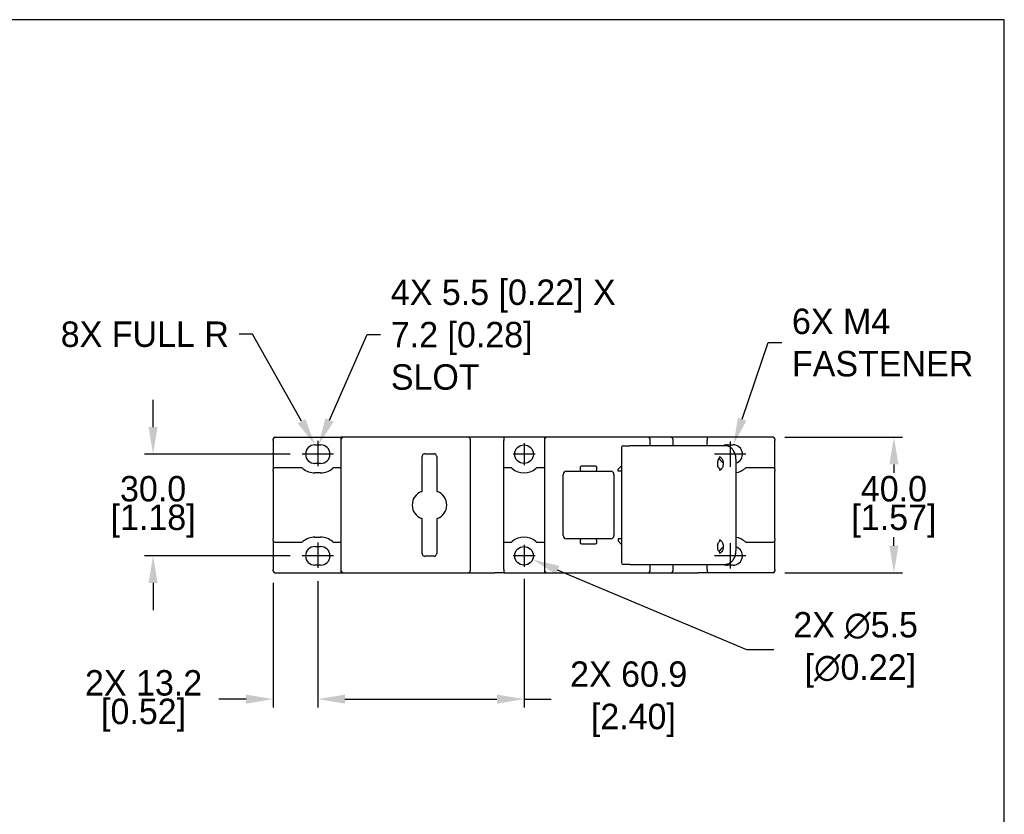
# Model space of a CAD drawing. Header units: inches. Extents: x 0 to 864, y 0 to 559.
# Tile 5 of 5: x 573 to 864, y 324 to 559. Entities that reach past the tile are written whole.
import ezdxf
from ezdxf import colors
from ezdxf.entities.mleader import LeaderData, LeaderLine
from ezdxf.math import Vec2, Vec3

# ---------------------------------------------------------------- set-up
doc = ezdxf.new("R2010")
doc.units = ezdxf.units.IN
doc.header["$LTSCALE"] = 10
doc.header["$MEASUREMENT"] = 0
doc.linetypes.add('CENTER2', pattern=[1.125, 0.75, -0.125, 0.125, -0.125])
doc.layers.add('CENTERLINE', color=40, linetype='CENTER2')
doc.layers.add('DIMENSIONS', color=140, linetype='Continuous')
doc.dimstyles.get("Standard").update_dxf_attribs({"dimtxt": 7.5, "dimasz": 8, "dimexe": 2.5, "dimexo": 3.5, "dimgap": 1, "dimtad": 0, "dimtih": 1, "dimtoh": 1, "dimdec": 1, "dimzin": 0, "dimdsep": 46, "dimtxsty": 'Standard', "dimcen": 0, "dimadec": 0, "dimazin": 0, "dimtfac": 1, "dimtdec": 1, "dimtofl": 0, "dimtmove": 0, "dimatfit": 3, "dimfxl": 0, "dimtolj": 1, "dimtzin": 0, "dimarcsym": 0})

# ---------------------------------------------------------------- blocks, each defined once
blk = doc.blocks.new('*D25')
at = {"layer": 'DEFPOINTS', "color": 0}
for p in [(795.39, 435.64), (795.39, 395.64), (831.03, 395.64)]:
    blk.add_point(p, dxfattribs=at)
at = {"layer": 'DIMENSIONS', "color": 0, "lineweight": -2}
for p, q in [((798.89, 435.64), (833.53, 435.64)), ((831.03, 427.64), (831.03, 425.14)), ((831.03, 403.64), (831.03, 406.14)), ((798.89, 395.64), (833.53, 395.64))]:
    blk.add_line(p, q, dxfattribs=at)
at = {"layer": 'DIMENSIONS', "color": 0}
for points in [[(829.7, 427.64), (832.37, 427.64), (831.03, 435.64)], [(829.7, 403.64), (832.37, 403.64), (831.03, 395.64)]]:
    blk.add_solid(points, dxfattribs=at)
at = {"layer": 'DIMENSIONS', "color": 0, "char_height": 7.5, "attachment_point": 5}
for s, insert in [('\\A1;40.0', (831.03, 420.39)), ('\\A1;[1.57]', (831.03, 410.89))]:
    blk.add_mtext(s, dxfattribs=dict(at, insert=insert))
blk = doc.blocks.new('*D26')
at = {"layer": 'DEFPOINTS', "color": 0}
for p in [(656.44, 430.64), (612.45, 400.64), (656.44, 400.64)]:
    blk.add_point(p, dxfattribs=at)
at = {"layer": 'DIMENSIONS', "color": 0, "lineweight": -2}
for p, q in [((612.45, 438.64), (612.45, 446.64)), ((652.94, 430.64), (609.95, 430.64)), ((652.94, 400.64), (609.95, 400.64)), ((612.45, 392.64), (612.45, 384.64))]:
    blk.add_line(p, q, dxfattribs=at)
at = {"layer": 'DIMENSIONS', "color": 0}
for points in [[(611.11, 438.64), (613.78, 438.64), (612.45, 430.64)], [(611.11, 392.64), (613.78, 392.64), (612.45, 400.64)]]:
    blk.add_solid(points, dxfattribs=at)
at = {"layer": 'DIMENSIONS', "color": 0, "char_height": 7.5, "attachment_point": 5}
for s, insert in [('\\A1;30.0', (612.45, 420.39)), ('\\A1;[1.18]', (612.45, 410.89))]:
    blk.add_mtext(s, dxfattribs=dict(at, insert=insert))
blk = doc.blocks.new('*D21')
at = {"layer": 'DEFPOINTS', "color": 0}
for p in [(647.89, 396.14), (661.04, 396.68), (647.89, 358.38)]:
    blk.add_point(p, dxfattribs=at)
at = {"layer": 'DIMENSIONS', "color": 0, "lineweight": -2}
for p, q in [((647.89, 392.64), (647.89, 355.88)), ((661.04, 393.18), (661.04, 355.88)), ((639.89, 358.38), (631.89, 358.38)), ((669.04, 358.38), (677.04, 358.38))]:
    blk.add_line(p, q, dxfattribs=at)
at = {"layer": 'DIMENSIONS', "color": 0}
for points in [[(639.89, 359.71), (639.89, 357.04), (647.89, 358.38)], [(669.04, 359.71), (669.04, 357.04), (661.04, 358.38)]]:
    blk.add_solid(points, dxfattribs=at)
at = {"layer": 'DIMENSIONS', "color": 0, "char_height": 7.5, "attachment_point": 5}
for s, insert in [('\\A1;2X 13.2', (609.64, 363.13)), ('\\A1;[0.52]', (609.64, 353.63))]:
    blk.add_mtext(s, dxfattribs=dict(at, insert=insert))
blk = doc.blocks.new('*D22')
at = {"layer": 'DEFPOINTS', "color": 0}
for p in [(661.04, 396.68), (721.89, 397.39), (721.89, 358.38)]:
    blk.add_point(p, dxfattribs=at)
at = {"layer": 'DIMENSIONS', "color": 0, "lineweight": -2}
for p, q in [((661.04, 393.18), (661.04, 355.88)), ((721.89, 393.89), (721.89, 355.88)), ((669.04, 358.38), (713.89, 358.38)), ((721.89, 358.38), (729.89, 358.38))]:
    blk.add_line(p, q, dxfattribs=at)
at = {"layer": 'DIMENSIONS', "color": 0}
for points in [[(669.04, 359.71), (669.04, 357.04), (661.04, 358.38)], [(713.89, 359.71), (713.89, 357.04), (721.89, 358.38)]]:
    blk.add_solid(points, dxfattribs=at)
at = {"layer": 'DIMENSIONS', "color": 0, "insert": (752.77, 358.38), "char_height": 7.5, "attachment_point": 5}
blk.add_mtext('\\A1;2X 60.9\\P [2.40]', dxfattribs=at)
blk = doc.blocks.new('*D27')
at = {"layer": 'DEFPOINTS', "color": 0}
for p in [(719.36, 401.71), (724.42, 399.57)]:
    blk.add_point(p, dxfattribs=at)
at = {"layer": 'DIMENSIONS', "color": 0, "lineweight": -2}
for p, q in [((787.61, 372.94), (731.8, 396.47)), ((795.61, 372.94), (787.61, 372.94))]:
    blk.add_line(p, q, dxfattribs=at)
at = {"layer": 'DIMENSIONS', "color": 0}
blk.add_solid([(732.31, 397.69), (731.28, 395.24), (724.42, 399.57)], dxfattribs=at)
at = {"layer": 'DIMENSIONS', "color": 0, "insert": (819.73, 372.94), "char_height": 7.5, "attachment_point": 5}
blk.add_mtext('\\A1;2X ∅5.5\\P [∅0.22]', dxfattribs=at)

msp = doc.modelspace()

# ---------------------------------------------------------------- linework, layer by layer
for p, q in [((647.89, 434.64), (647.89, 435.14)), ((647.89, 434.64), (647.89, 426.14)), ((648.39, 435.64), (667.89, 435.64)), ((660.19, 433.39), (661.89, 433.39)), ((667.89, 435.64), (667.89, 434.92)), ((667.89, 434.89), (667.89, 396.39)), ((672.32, 435.64), (668.64, 435.64)), ((701.66, 435.64), (672.32, 435.64)), ((705.34, 435.64), (701.66, 435.64)), ((706.09, 396.39), (706.09, 434.89)), ((715.89, 435.64), (713.29, 435.64)), ((715.89, 435.64), (715.89, 434.64)), ((727.89, 435.64), (715.89, 435.64)), ((715.89, 396.64), (715.89, 434.64)), ((727.89, 435.64), (727.89, 434.89)), ((727.89, 434.89), (727.89, 396.39)), ((732.05, 435.64), (728.64, 435.64)), ((758.39, 435.64), (732.05, 435.64)), ((751.14, 433.14), (753.14, 433.14)), ((763.1, 433.14), (753.14, 433.14)), ((759.89, 435.64), (758.39, 435.64)), ((759.14, 433.14), (759.14, 434.89)), ((765.14, 435.64), (759.89, 435.64)), ((779.31, 433.14), (763.1, 433.14)), ((765.89, 433.14), (765.89, 434.89)), ((775.89, 435.64), (773.29, 435.64)), ((775.89, 435.64), (775.89, 434.64)), ((795.39, 435.64), (775.89, 435.64)), ((775.89, 433.14), (775.89, 434.64)), ((781.24, 433.14), (779.31, 433.14)), ((781.89, 433.39), (783.59, 433.39)), ((795.89, 435.14), (795.89, 434.64)), ((795.89, 426.14), (795.89, 434.64)), ((691.84, 420.42), (691.84, 429.99)), ((692.59, 430.74), (695.39, 430.74)), ((696.14, 429.99), (696.14, 420.42)), ((750.64, 432.64), (750.64, 398.64)), ((661.89, 427.89), (660.19, 427.89)), ((742.97, 427.14), (738.87, 427.14)), ((749.64, 426.24), (750.64, 427.24)), ((784.42, 429.14), (784.42, 402.14)), ((647.89, 425.64), (647.89, 426.14)), ((647.89, 425.64), (647.89, 405.64)), ((656.04, 426.64), (648.39, 426.64)), ((661.89, 425.14), (660.19, 425.14)), ((667.89, 426.64), (666.04, 426.64)), ((717.74, 426.64), (715.89, 426.64)), ((727.89, 426.64), (726.04, 426.64)), ((733.42, 406.64), (733.42, 424.64)), ((734.42, 425.64), (737.97, 425.64)), ((738.42, 426.69), (738.42, 426.09)), ((738.87, 425.64), (742.97, 425.64)), ((743.42, 426.09), (743.42, 426.69)), ((743.87, 425.64), (747.42, 425.64)), ((748.42, 424.64), (748.42, 406.64)), ((749.64, 425.64), (749.64, 426.24)), ((750.64, 425.64), (749.64, 425.64)), ((795.39, 426.64), (787.74, 426.64)), ((795.89, 426.14), (795.89, 425.64)), ((795.89, 405.64), (795.89, 425.64)), ((691.84, 401.29), (691.84, 410.86)), ((696.14, 410.86), (696.14, 401.29)), ((647.89, 405.14), (647.89, 405.64)), ((647.89, 405.14), (647.89, 396.64)), ((648.39, 404.64), (656.04, 404.64)), ((660.19, 406.14), (661.89, 406.14)), ((666.04, 404.64), (667.89, 404.64)), ((715.89, 404.64), (717.74, 404.64)), ((726.04, 404.64), (727.89, 404.64)), ((737.97, 405.64), (734.42, 405.64)), ((738.42, 405.19), (738.42, 404.59)), ((742.97, 405.64), (738.87, 405.64)), ((738.87, 404.14), (742.97, 404.14)), ((743.42, 404.59), (743.42, 405.19)), ((747.42, 405.64), (743.87, 405.64)), ((749.64, 405.64), (749.64, 405.04)), ((750.64, 405.64), (749.64, 405.64)), ((749.64, 405.04), (750.64, 404.04)), ((787.74, 404.64), (795.39, 404.64)), ((795.89, 405.64), (795.89, 405.14)), ((795.89, 396.64), (795.89, 405.14)), ((660.19, 403.39), (661.89, 403.39)), ((695.39, 400.54), (692.59, 400.54)), ((753.14, 398.14), (751.14, 398.14)), ((753.14, 398.14), (763.1, 398.14)), ((759.14, 396.39), (759.14, 398.14)), ((763.1, 398.14), (779.31, 398.14)), ((765.89, 396.39), (765.89, 398.14)), ((775.89, 396.64), (775.89, 398.14)), ((779.31, 398.14), (781.24, 398.14)), ((647.89, 396.14), (647.89, 396.64)), ((648.39, 395.64), (667.89, 395.64)), ((661.89, 397.89), (660.19, 397.89)), ((667.89, 396.37), (667.89, 395.64)), ((668.64, 395.64), (672.32, 395.64)), ((672.32, 395.64), (701.66, 395.64)), ((701.66, 395.64), (705.34, 395.64)), ((715.89, 395.64), (713.29, 395.64)), ((715.89, 396.64), (715.89, 395.64)), ((715.89, 395.64), (727.89, 395.64)), ((727.89, 396.39), (727.89, 395.64)), ((728.64, 395.64), (732.05, 395.64)), ((732.05, 395.64), (758.39, 395.64)), ((758.39, 395.64), (759.89, 395.64)), ((759.89, 395.64), (765.14, 395.64)), ((775.89, 395.64), (773.29, 395.64)), ((775.89, 396.64), (775.89, 395.64)), ((795.39, 395.64), (775.89, 395.64)), ((783.59, 397.89), (781.89, 397.89)), ((795.89, 396.64), (795.89, 396.14))]:
    msp.add_line(p, q)
for centre in [(721.89, 430.64), (721.89, 400.64)]:
    msp.add_circle(centre, 2.75)
for centre, radius, start, end in [((648.39, 435.14), 0.5, 90, 180), ((660.19, 430.64), 2.75, 90, 270), ((661.89, 430.64), 2.75, 270, 90), ((668.64, 434.89), 0.75, 90, 180), ((705.34, 434.89), 0.75, 0, 90), ((728.64, 434.89), 0.75, 90, 180), ((751.14, 432.64), 0.5, 90, 180), ((758.39, 434.89), 0.75, 0, 90), ((765.14, 434.89), 0.75, 0, 90), ((781.89, 430.64), 2.75, 90, 114.62), ((783.59, 430.64), 2.75, 287.5364, 90), ((795.39, 435.14), 0.5, 0, 90), ((692.59, 429.99), 0.75, 165, 180), ((692.59, 429.99), 0.75, 105, 165), ((692.59, 429.99), 0.75, 90, 105), ((695.39, 429.99), 0.75, 75, 90), ((695.39, 429.99), 0.75, 15, 75), ((695.39, 429.99), 0.75, 0, 15), ((738.87, 426.69), 0.45, 90, 180), ((742.97, 426.69), 0.45, 0, 90), ((781.89, 430.64), 2.75, 205.9598, 243.4214), ((648.39, 426.14), 0.5, 90, 180), ((656.04, 425.64), 1, 50.2849, 90), ((660.19, 430.64), 5.5, 230.2849, 270), ((661.89, 430.64), 5.5, 270, 309.7151), ((666.04, 425.64), 1, 90, 129.7151), ((717.74, 425.64), 1, 50.2849, 90), ((721.89, 430.64), 5.5, 230.2849, 309.7151), ((726.04, 425.64), 1, 90, 129.7151), ((734.42, 424.64), 1, 90, 180), ((738.87, 426.09), 0.45, 180, 270), ((742.97, 426.09), 0.45, 270, 0), ((747.42, 424.64), 1, 0, 90), ((783.59, 430.64), 5.5, 278.6649, 309.7151), ((787.74, 425.64), 1, 90, 129.7151), ((795.39, 426.14), 0.5, 0, 90), ((693.14, 415.64), 4.25, 110.3657, 249.6343), ((694.84, 415.64), 4.25, 290.3657, 69.6343), ((648.39, 405.14), 0.5, 180, 270), ((656.04, 405.64), 1, 270, 309.7151), ((660.19, 400.64), 5.5, 90, 129.7151), ((661.89, 400.64), 5.5, 50.2849, 90), ((666.04, 405.64), 1, 230.2849, 270), ((717.74, 405.64), 1, 270, 309.7151), ((721.89, 400.64), 5.5, 50.2849, 129.7151), ((726.04, 405.64), 1, 230.2849, 270), ((734.42, 406.64), 1, 180, 270), ((738.87, 405.19), 0.45, 90, 180), ((738.87, 404.59), 0.45, 180, 270), ((742.97, 405.19), 0.45, 0, 90), ((742.97, 404.59), 0.45, 270, 0), ((747.42, 406.64), 1, 270, 0), ((783.59, 400.64), 5.5, 50.2849, 81.3351), ((787.74, 405.64), 1, 230.2849, 270), ((795.39, 405.14), 0.5, 270, 0), ((660.19, 400.64), 2.75, 90, 270), ((661.89, 400.64), 2.75, 270, 90), ((692.59, 401.29), 0.75, 180, 195), ((692.59, 401.29), 0.75, 195, 255), ((695.39, 401.29), 0.75, 285, 345), ((695.39, 401.29), 0.75, 345, 0), ((781.89, 400.64), 2.75, 116.5786, 154.0402), ((783.59, 400.64), 2.75, 270, 72.4636), ((692.59, 401.29), 0.75, 255, 270), ((695.39, 401.29), 0.75, 270, 285), ((751.14, 398.64), 0.5, 180, 270), ((781.89, 400.64), 2.75, 245.38, 270), ((648.39, 396.14), 0.5, 180, 270), ((668.64, 396.39), 0.75, 180, 270), ((705.34, 396.39), 0.75, 270, 0), ((728.64, 396.39), 0.75, 180, 270), ((758.39, 396.39), 0.75, 270, 0), ((765.14, 396.39), 0.75, 270, 0), ((795.39, 396.14), 0.5, 270, 0)]:
    msp.add_arc(centre, radius, start, end)
for points in [[(668.64, 435.64), (668.39, 435.64), (668.14, 435.64), (667.89, 435.64)], [(728.64, 435.64), (728.39, 435.64), (728.14, 435.64), (727.89, 435.64)], [(691.84, 419.62), (691.84, 419.66), (691.84, 419.68), (691.84, 419.69)], [(696.14, 420.42), (696.14, 420.18), (696.14, 419.94), (696.14, 419.69)], [(696.14, 411.66), (696.14, 411.62), (696.14, 411.6), (696.14, 411.59)], [(696.14, 411.59), (696.14, 411.35), (696.14, 411.1), (696.14, 410.86)], [(667.89, 395.64), (668.14, 395.64), (668.39, 395.64), (668.64, 395.64)], [(727.89, 395.64), (728.14, 395.64), (728.39, 395.64), (728.64, 395.64)]]:
    msp.add_open_spline(points, degree=3)
for points, knots in [([(713.29, 435.64), (712.39, 435.64), (711.49, 435.64), (709.58, 435.64), (708.56, 435.64), (707.04, 435.64), (706.53, 435.64), (705.79, 435.64), (705.57, 435.64), (705.34, 435.64)], [-4.24, -4.24, -4.24, -4.24, -3.9704375, -3.9704375, -3.6654062, -3.6654062, -3.5128906, -3.5128906, -3.4449568, -3.4449568, -3.4449568, -3.4449568]), ([(773.29, 435.64), (772.39, 435.64), (771.49, 435.64), (769.58, 435.64), (768.56, 435.64), (767.04, 435.64), (766.53, 435.64), (765.73, 435.64), (765.43, 435.64), (765.14, 435.64)], [-4.24, -4.24, -4.24, -4.24, -3.9704375, -3.9704375, -3.6654062, -3.6654062, -3.5128906, -3.5128906, -3.425, -3.425, -3.425, -3.425]), ([(784.42, 429.14), (784.42, 429.55), (784.37, 429.95), (784.18, 430.73), (784.03, 431.1), (783.66, 431.78), (783.43, 432.08), (782.89, 432.59), (782.59, 432.79), (781.95, 433.06), (781.61, 433.14), (781.26, 433.14), (781.25, 433.14), (781.24, 433.14)], [1.570796, 1.570796, 1.570796, 1.570796, 1.884956, 1.884956, 2.199115, 2.199115, 2.513274, 2.513274, 2.827433, 2.827433, 3.132085, 3.132085, 3.141593, 3.141593, 3.141593, 3.141593]), ([(779.81, 429.8), (779.71, 429.74), (779.59, 429.64), (779.38, 429.39), (779.29, 429.25), (779.13, 428.93), (779.07, 428.75), (778.99, 428.37), (778.96, 428.17), (778.95, 427.76), (778.97, 427.55), (779.02, 427.26), (779.04, 427.16), (779.07, 427.06)], [3.543886, 3.543886, 3.543886, 3.543886, 3.890195, 3.890195, 4.161021, 4.161021, 4.421199, 4.421199, 4.681341, 4.681341, 4.942381, 4.942381, 5.077596, 5.077596, 5.077596, 5.077596]), ([(779.98, 426.09), (779.95, 426.11), (779.92, 426.12), (779.75, 426.22), (779.61, 426.32), (779.38, 426.54), (779.28, 426.65), (779.14, 426.87), (779.1, 426.97), (779.07, 427.06)], [0.5650006, 0.5650006, 0.5650006, 0.5650006, 0.5823518, 0.5823518, 0.6681445, 0.6681445, 0.7539373, 0.7539373, 0.8301033, 0.8301033, 0.8301033, 0.8301033]), ([(779.49, 429.89), (779.57, 429.89), (779.65, 429.88), (779.79, 429.81), (779.86, 429.78), (780.03, 429.65), (780.14, 429.54), (780.33, 429.27), (780.41, 429.12), (780.55, 428.78), (780.6, 428.59), (780.67, 428.2), (780.68, 427.99), (780.67, 427.59), (780.64, 427.38), (780.55, 427.01), (780.48, 426.83), (780.33, 426.52), (780.25, 426.39), (780.07, 426.17), (779.97, 426.08), (779.78, 425.95), (779.69, 425.92), (779.57, 425.89), (779.53, 425.89), (779.49, 425.89)], [3.141593, 3.141593, 3.141593, 3.141593, 3.455752, 3.455752, 3.660441, 3.660441, 3.969439, 3.969439, 4.234931, 4.234931, 4.494666, 4.494666, 4.755153, 4.755153, 5.016181, 5.016181, 5.276265, 5.276265, 5.536579, 5.536579, 5.807575, 5.807575, 6.130171, 6.130171, 6.283185, 6.283185, 6.283185, 6.283185]), ([(737.97, 425.64), (738.02, 425.64), (738.08, 425.64), (738.19, 425.64), (738.25, 425.64), (738.36, 425.64), (738.41, 425.64), (738.52, 425.64), (738.57, 425.64), (738.65, 425.64), (738.69, 425.64), (738.76, 425.64), (738.79, 425.64), (738.83, 425.64), (738.84, 425.64), (738.86, 425.64), (738.87, 425.64), (738.87, 425.64)], [-1, -1, -1, -1, -0.875, -0.875, -0.75, -0.75, -0.625, -0.625, -0.5, -0.5, -0.375, -0.375, -0.25, -0.25, -0.125, -0.125, 0, 0, 0, 0]), ([(742.97, 425.64), (742.97, 425.64), (742.97, 425.64), (742.99, 425.64), (743.01, 425.64), (743.05, 425.64), (743.07, 425.64), (743.14, 425.64), (743.18, 425.64), (743.27, 425.64), (743.32, 425.64), (743.42, 425.64), (743.48, 425.64), (743.59, 425.64), (743.65, 425.64), (743.76, 425.64), (743.81, 425.64), (743.87, 425.64)], [-1, -1, -1, -1, -0.875, -0.875, -0.75, -0.75, -0.625, -0.625, -0.5, -0.5, -0.375, -0.375, -0.25, -0.25, -0.125, -0.125, 0, 0, 0, 0]), ([(691.66, 419.63), (691.67, 419.63), (691.68, 419.63), (691.74, 419.65), (691.78, 419.67), (691.83, 419.68), (691.84, 419.69), (691.84, 419.69)], [0.03992594, 0.03992594, 0.03992594, 0.03992594, 0.04653037, 0.04653037, 0.07848652, 0.07848652, 0.11073233, 0.11073233, 0.11073233, 0.11073233]), ([(691.84, 419.69), (691.84, 419.77), (691.84, 419.86), (691.84, 420.11), (691.84, 420.27), (691.84, 420.42)], [0.581763, 0.581763, 0.581763, 0.581763, 0.6291633, 0.6291633, 0.7190437, 0.7190437, 0.7190437, 0.7190437]), ([(696.14, 419.69), (696.14, 419.68), (696.14, 419.67), (696.14, 419.64), (696.14, 419.63), (696.14, 419.62)], [0, 0, 0, 0, 0.03160236, 0.03160236, 0.03953167, 0.03953167, 0.03953167, 0.03953167]), ([(696.14, 419.69), (696.14, 419.69), (696.18, 419.68), (696.26, 419.65), (696.29, 419.64), (696.32, 419.63)], [0, 0, 0, 0, 0.07343178, 0.07343178, 0.09992172, 0.09992172, 0.09992172, 0.09992172]), ([(691.84, 411.59), (691.84, 411.59), (691.8, 411.61), (691.72, 411.64), (691.69, 411.65), (691.66, 411.66)], [0, 0, 0, 0, 0.07343619, 0.07343619, 0.09992178, 0.09992178, 0.09992178, 0.09992178]), ([(691.84, 411.59), (691.84, 411.6), (691.84, 411.61), (691.84, 411.64), (691.84, 411.65), (691.84, 411.66)], [0, 0, 0, 0, 0.03160236, 0.03160236, 0.03953167, 0.03953167, 0.03953167, 0.03953167]), ([(691.84, 410.86), (691.84, 411.02), (691.84, 411.18), (691.84, 411.42), (691.84, 411.51), (691.84, 411.59)], [-0.7188498, -0.7188498, -0.7188498, -0.7188498, -0.6289935, -0.6289935, -0.5815713, -0.5815713, -0.5815713, -0.5815713]), ([(696.32, 411.66), (696.31, 411.65), (696.3, 411.65), (696.24, 411.63), (696.2, 411.61), (696.15, 411.6), (696.14, 411.59), (696.14, 411.59)], [0.03992593, 0.03992593, 0.03992593, 0.03992593, 0.04653054, 0.04653054, 0.07848729, 0.07848729, 0.11073232, 0.11073232, 0.11073232, 0.11073232]), ([(738.87, 405.64), (738.87, 405.64), (738.86, 405.64), (738.84, 405.64), (738.83, 405.64), (738.79, 405.64), (738.76, 405.64), (738.69, 405.64), (738.65, 405.64), (738.57, 405.64), (738.52, 405.64), (738.41, 405.64), (738.36, 405.64), (738.25, 405.64), (738.19, 405.64), (738.08, 405.64), (738.02, 405.64), (737.97, 405.64)], [-1, -1, -1, -1, -0.875, -0.875, -0.75, -0.75, -0.625, -0.625, -0.5, -0.5, -0.375, -0.375, -0.25, -0.25, -0.125, -0.125, 0, 0, 0, 0]), ([(743.87, 405.64), (743.81, 405.64), (743.76, 405.64), (743.65, 405.64), (743.59, 405.64), (743.48, 405.64), (743.42, 405.64), (743.32, 405.64), (743.27, 405.64), (743.18, 405.64), (743.14, 405.64), (743.07, 405.64), (743.05, 405.64), (743.01, 405.64), (742.99, 405.64), (742.97, 405.64), (742.97, 405.64), (742.97, 405.64)], [-1, -1, -1, -1, -0.875, -0.875, -0.75, -0.75, -0.625, -0.625, -0.5, -0.5, -0.375, -0.375, -0.25, -0.25, -0.125, -0.125, 0, 0, 0, 0]), ([(779.07, 404.22), (779.02, 404.04), (778.98, 403.84), (778.95, 403.44), (778.95, 403.23), (779, 402.83), (779.04, 402.63), (779.16, 402.28), (779.24, 402.12), (779.41, 401.85), (779.5, 401.74), (779.67, 401.58), (779.74, 401.52), (779.81, 401.48)], [4.347182, 4.347182, 4.347182, 4.347182, 4.607017, 4.607017, 4.867925, 4.867925, 5.128672, 5.128672, 5.388382, 5.388382, 5.651069, 5.651069, 5.880892, 5.880892, 5.880892, 5.880892]), ([(779.07, 404.22), (779.1, 404.33), (779.16, 404.44), (779.31, 404.67), (779.41, 404.78), (779.65, 404.99), (779.79, 405.09), (779.95, 405.17), (779.96, 405.18), (779.98, 405.19)], [0, 0, 0, 0, 0.0857929, 0.0857929, 0.1715857, 0.1715857, 0.2573786, 0.2573786, 0.2651048, 0.2651048, 0.2651048, 0.2651048]), ([(779.49, 405.39), (779.57, 405.39), (779.65, 405.38), (779.79, 405.31), (779.86, 405.28), (780.03, 405.15), (780.14, 405.04), (780.33, 404.77), (780.41, 404.62), (780.55, 404.28), (780.6, 404.09), (780.67, 403.7), (780.68, 403.49), (780.67, 403.09), (780.64, 402.88), (780.55, 402.51), (780.48, 402.33), (780.33, 402.02), (780.25, 401.89), (780.07, 401.67), (779.97, 401.58), (779.78, 401.45), (779.69, 401.42), (779.57, 401.39), (779.53, 401.39), (779.49, 401.39)], [3.141593, 3.141593, 3.141593, 3.141593, 3.455752, 3.455752, 3.660441, 3.660441, 3.969439, 3.969439, 4.234931, 4.234931, 4.494666, 4.494666, 4.755153, 4.755153, 5.016181, 5.016181, 5.276265, 5.276265, 5.536579, 5.536579, 5.807575, 5.807575, 6.130171, 6.130171, 6.283185, 6.283185, 6.283185, 6.283185]), ([(781.24, 398.14), (781.57, 398.14), (781.89, 398.21), (782.52, 398.45), (782.82, 398.64), (783.36, 399.12), (783.6, 399.42), (783.99, 400.08), (784.14, 400.45), (784.35, 401.22), (784.41, 401.62), (784.42, 402.07), (784.42, 402.1), (784.42, 402.14)], [0, 0, 0, 0, 0.295728, 0.295728, 0.599482, 0.599482, 0.913642, 0.913642, 1.227801, 1.227801, 1.54196, 1.54196, 1.570796, 1.570796, 1.570796, 1.570796]), ([(705.34, 395.64), (705.57, 395.64), (705.79, 395.64), (706.53, 395.64), (707.04, 395.64), (708.56, 395.64), (709.58, 395.64), (711.49, 395.64), (712.39, 395.64), (713.29, 395.64)], [-0.9550432, -0.9550432, -0.9550432, -0.9550432, -0.8871094, -0.8871094, -0.7345938, -0.7345938, -0.4295625, -0.4295625, -0.16, -0.16, -0.16, -0.16]), ([(765.14, 395.64), (765.43, 395.64), (765.73, 395.64), (766.53, 395.64), (767.04, 395.64), (768.56, 395.64), (769.58, 395.64), (771.49, 395.64), (772.39, 395.64), (773.29, 395.64)], [-0.975, -0.975, -0.975, -0.975, -0.8871094, -0.8871094, -0.7345938, -0.7345938, -0.4295625, -0.4295625, -0.16, -0.16, -0.16, -0.16])]:
    msp.add_open_spline(points, degree=3, knots=knots)
at = {"layer": 'CENTERLINE'}
for p, q in [((661.04, 434.6), (661.04, 426.68)), ((661.04, 404.6), (661.04, 396.68))]:
    msp.add_line(p, q, dxfattribs=at)
at = {"layer": 'CENTERLINE', "linetype": 'Continuous'}
for p, q in [((721.89, 433.89), (721.89, 427.39)), ((782.74, 434.39), (782.74, 426.89)), ((661.19, 430.64), (656.44, 430.64)), ((665.64, 430.64), (660.89, 430.64)), ((725.14, 430.64), (718.64, 430.64)), ((782.89, 430.64), (778.14, 430.64)), ((787.34, 430.64), (782.59, 430.64)), ((721.89, 403.89), (721.89, 397.39)), ((782.74, 404.39), (782.74, 396.89)), ((661.19, 400.64), (656.44, 400.64)), ((665.64, 400.64), (660.89, 400.64)), ((725.14, 400.64), (718.64, 400.64)), ((782.89, 400.64), (778.14, 400.64)), ((787.34, 400.64), (782.59, 400.64))]:
    msp.add_line(p, q, dxfattribs=at)
at = {"layer": 'DEFPOINTS'}
msp.add_lwpolyline([(0, 0), (863.6, 0), (863.6, 558.8), (0, 558.8)], close=True, dxfattribs=at)

# ---------------------------------------------------------------- dimensions: what is measured, and where the dimension line sits
at = {"layer": 'DIMENSIONS'}
for base, p1, p2, picture, middle in [((612.45, 400.64), (656.44, 430.64), (656.44, 400.64), '*D26', (612.45, 415.64)), ((831.03, 395.64), (795.39, 435.64), (795.39, 395.64), '*D25', (831.03, 415.64))]:
    dim = msp.add_linear_dim(base=base, p1=p1, p2=p2, angle=90, dimstyle='Standard', override={"dimpost": '\\X'}, dxfattribs=at)
    dim.commit()
    dim.dimension.update_dxf_attribs({"geometry": picture, "text_midpoint": middle})
dim = msp.add_diameter_dim_2p(p1=(719.36, 401.71), p2=(724.42, 399.57), text='2X <>', dimstyle='Standard', override={"dimpost": '\\X'}, dxfattribs=at)
dim.commit()
dim.dimension.update_dxf_attribs({"geometry": '*D27', "text_midpoint": (819.73, 372.94), "dimtype": 163})
dim = msp.add_linear_dim(base=(647.89053315, 358.37557663), p1=(661.04053315, 396.67994073), p2=(647.89053315, 396.14077246), text='2X <>', dimstyle='Standard', override={"dimpost": '\\X'}, dxfattribs=at)
dim.commit()
dim.dimension.update_dxf_attribs({"geometry": '*D21', "text_midpoint": (609.64053315, 358.37557663)})
dim = msp.add_linear_dim(base=(721.89053315, 358.37557663), p1=(661.04053315, 396.67994073), p2=(721.89053315, 397.39077246), text='2X <>', dimstyle='Standard', override={"dimpost": '\\X'}, dxfattribs=at)
dim.commit()
dim.dimension.update_dxf_attribs({"geometry": '*D22', "text_midpoint": (752.76553315, 358.37557663), "dimtype": 160})

# ---------------------------------------------------------------- leaders
ml = msp.add_multileader_mtext('Standard', dxfattribs=at)
ml.set_content('4X 5.5 [0.22] X\\P7.2 [0.28]\\PSLOT', color=256)
ml.set_leader_properties()
ml.build(insert=Vec2(0, 0))
ml.multileader.update_dxf_attribs({"text_left_attachment_type": 2, "dogleg_length": 4, "arrow_head_size": 8})
ctx = ml.context
ctx.base_point, ctx.char_height, ctx.arrow_head_size, ctx.landing_gap_size, ctx.plane_origin = Vec3(679.59, 465.91), 7.5, 8, 3, Vec3(575.28, 339.71)
ctx.left_attachment = 2
notes = []
notes.append((ctx, [(0, (1, 1, 0), (675.59, 465.91), (1, 0), 4, [(0, [(661.26, 433.39)], 0, [])])]))
ctx.mtext.insert, ctx.mtext.flow_direction = Vec3(682.59, 482.16), 5
ml = msp.add_multileader_mtext('Standard', dxfattribs=at)
ml.set_content('6X M4 \\PFASTENER', color=256)
ml.set_leader_properties()
ml.build(insert=Vec2(0, 0))
ml.multileader.update_dxf_attribs({"text_left_attachment_type": 2, "dogleg_length": 4, "arrow_head_size": 8})
ctx = ml.context
ctx.base_point, ctx.char_height, ctx.arrow_head_size, ctx.landing_gap_size, ctx.plane_origin = Vec3(797.95, 463.57), 7.5, 8, 3, Vec3(692.93, 276.95)
ctx.left_attachment = 2
notes.append((ctx, [(0, (1, 1, 0), (793.95, 463.57), (1, 0), 4, [(0, [(783.67, 433.38)], 0, [])])]))
ctx.mtext.insert, ctx.mtext.flow_direction = Vec3(800.95, 473.57), 5
ml = msp.add_multileader_mtext('Standard', dxfattribs=at)
ml.set_content('8X FULL R', color=256)
ml.set_leader_properties()
ml.build(insert=Vec2(0, 0))
ml.multileader.update_dxf_attribs({"text_left_attachment_type": 2, "dogleg_length": 4, "arrow_head_size": 8})
ctx = ml.context
ctx.base_point, ctx.char_height, ctx.arrow_head_size, ctx.landing_gap_size, ctx.plane_origin = Vec3(566.81, 466.03), 7.5, 8, 3, Vec3(601.92, 464.28)
ctx.left_attachment, ctx.text_align_type = 2, 2
notes.append((ctx, [(1, (1, 1, 0), (641.81, 466.03), (-1, 0), 4, [(0, [(660.19, 433.39)], 0, [])])]))
ctx.mtext.insert, ctx.mtext.alignment, ctx.mtext.flow_direction = Vec3(634.81, 469.78), 3, 5
for ctx, leaders in notes:
    for number, flags, end, landing, length, lines in leaders:
        leader = LeaderData()
        leader.index, (leader.has_last_leader_line, leader.has_dogleg_vector, leader.attachment_direction) = number, flags
        leader.last_leader_point, leader.dogleg_vector, leader.dogleg_length = Vec3(end), Vec3(landing), length
        for number, points, colour, breaks in lines:
            line = LeaderLine()
            line.index, line.vertices, line.color, line.breaks = number, Vec3.list(points), colors.encode_raw_color(colour), breaks
            leader.lines.append(line)
        ctx.leaders.append(leader)

doc.saveas('drawing.dxf')
